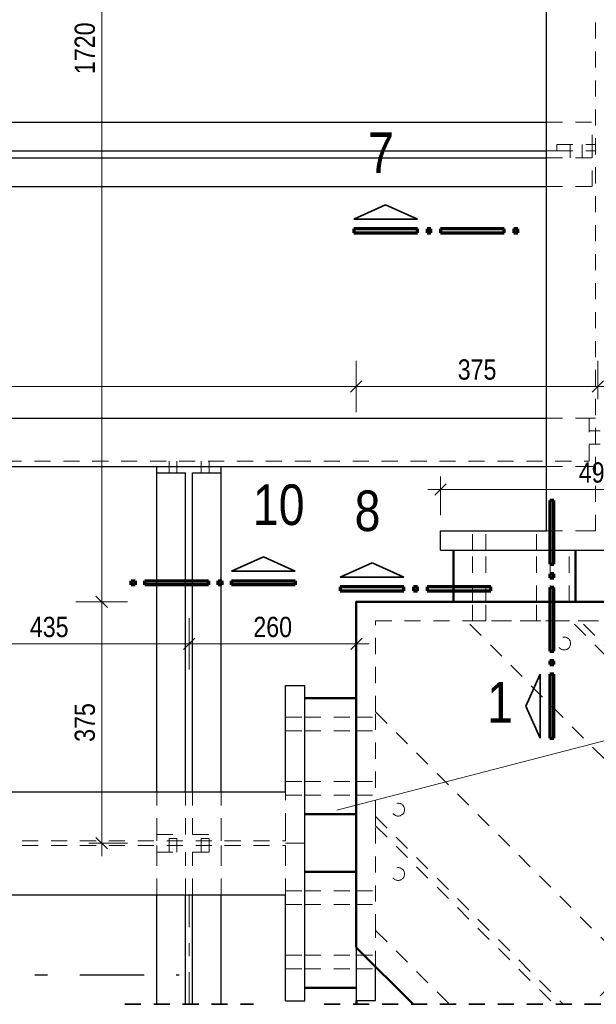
# Model space of a CAD drawing. Header units: millimetres. Extents: x 0 to 96, y -6 to 70.6.
# Tile 55 of 138: x 20.9 to 25.3, y 17.8 to 25.5. Entities that reach past the tile are written whole.
import ezdxf

# ---------------------------------------------------------------- set-up
doc = ezdxf.new("R2010")
doc.units = ezdxf.units.MM
for name, pattern in [('DASHDOT', [1, 0.5, -0.25, 0, -0.25]), ('DASHDOTX2', [2, 1, -0.5, 0, -0.5]), ('HIDDEN', [0.375, 0.25, -0.125])]:
    doc.linetypes.add(name, pattern=pattern)
doc.layers.add('Achsen', color=7, linetype='Continuous', lineweight=20)
doc.styles.add('Arial Narrow', font='ARIALN.TTF')
doc.dimstyles.new('Arch_Strakon_dimstyle', dxfattribs={"dimtxt": 15.75, "dimasz": 1, "dimexe": 1.25, "dimexo": 0.0625, "dimgap": 1, "dimtad": 0, "dimdec": 3, "dimzin": 12, "dimdsep": 46, "dimtxsty": 'Arial Narrow', "dimblk": 'Arrowhead_Tick', "dimsah": 1, "dimcen": 0, "dimse1": 1, "dimse2": 1, "dimclrd": 6, "dimclrt": 2, "dimazin": 0, "dimtfac": 1, "dimtdec": 4, "dimtmove": 0, "dimatfit": 3, "dimldrblk": 'NONE', "dimfxl": 1, "dimtvp": 1, "dimtolj": 1, "dimtzin": 0, "dimlwd": 13, "dimarcsym": 2})

# ---------------------------------------------------------------- blocks, each defined once
blk = doc.blocks.new('Arrowhead_Tick')
at = {"color": 0, "linetype": 'Continuous', "lineweight": -2}
for p, q in [((0, 20), (0, -10)), ((-1, 0), (0, 0)), ((10, 0), (0, 0))]:
    blk.add_line(p, q, dxfattribs=at)
at = {"color": 2, "linetype": 'Continuous', "lineweight": 35}
blk.add_line((4.42, 4.42), (-4.42, -4.42), dxfattribs=at)
blk = doc.blocks.new('*D373')
at = {"color": 6, "linetype": 'Continuous', "lineweight": 13}
blk.add_line((24.1412, 21.8309), (26.5712, 21.8309), dxfattribs=at)
at = {"layer": 'Defpoints', "color": 0}
for p in [(26.5812, 21.8309), (24.1312, 21.5087), (26.5812, 21.3587)]:
    blk.add_point(p, dxfattribs=at)
at = {"color": 6, "lineweight": 13, "xscale": 0.01, "yscale": 0.01, "zscale": 0.01}
blk.add_blockref('Arrowhead_Tick', (26.5812, 21.8309), dxfattribs=at)
at = {"color": 6, "lineweight": 13, "xscale": 0.01, "yscale": 0.01, "zscale": 0.01, "rotation": 180}
blk.add_blockref('Arrowhead_Tick', (24.1312, 21.8309), dxfattribs=at)
at = {"color": 2, "lineweight": 0, "insert": (25.3562, 21.9613), "char_height": 0.1575, "attachment_point": 5, "style": 'Arial Narrow'}
blk.add_mtext('\\A1;490', dxfattribs=at)
blk = doc.blocks.new('_None')
blk = doc.blocks.new('*D500')
at = {"color": 6, "linetype": 'Continuous', "lineweight": 13}
blk.add_line((20.0105, 20.6309), (22.1655, 20.6309), dxfattribs=at)
at = {"layer": 'Defpoints', "color": 0}
for p in [(22.1755, 20.6309), (20.0005, 17.8304), (22.1755, 17.8304)]:
    blk.add_point(p, dxfattribs=at)
at = {"color": 6, "lineweight": 13, "xscale": 0.01, "yscale": 0.01, "zscale": 0.01}
blk.add_blockref('Arrowhead_Tick', (22.1755, 20.6309), dxfattribs=at)
at = {"color": 6, "lineweight": 13, "xscale": 0.01, "yscale": 0.01, "zscale": 0.01, "rotation": 180}
blk.add_blockref('Arrowhead_Tick', (20.0005, 20.6309), dxfattribs=at)
at = {"color": 2, "lineweight": 0, "insert": (21.088, 20.7613), "char_height": 0.1575, "attachment_point": 5, "style": 'Arial Narrow'}
blk.add_mtext('\\A1;435', dxfattribs=at)
blk = doc.blocks.new('*D501')
at = {"color": 6, "linetype": 'Continuous', "lineweight": 13}
blk.add_line((22.1855, 20.6309), (23.4662, 20.6309), dxfattribs=at)
at = {"layer": 'Defpoints', "color": 0}
for p in [(23.4762, 20.6309), (22.1755, 17.8304), (23.4762, 17.8304)]:
    blk.add_point(p, dxfattribs=at)
at = {"color": 6, "lineweight": 13, "xscale": 0.01, "yscale": 0.01, "zscale": 0.01}
blk.add_blockref('Arrowhead_Tick', (23.4762, 20.6309), dxfattribs=at)
at = {"color": 6, "lineweight": 13, "xscale": 0.01, "yscale": 0.01, "zscale": 0.01, "rotation": 180}
blk.add_blockref('Arrowhead_Tick', (22.1755, 20.6309), dxfattribs=at)
at = {"color": 2, "lineweight": 0, "insert": (22.8258, 20.7613), "char_height": 0.1575, "attachment_point": 5, "style": 'Arial Narrow'}
blk.add_mtext('\\A1;260', dxfattribs=at)
blk = doc.blocks.new('*D528')
at = {"layer": 'Achsen', "color": 6, "linetype": 'Continuous', "lineweight": 13}
blk.add_line((21.4959, 19.0919), (21.4959, 20.948), dxfattribs=at)
at = {"layer": 'Defpoints', "color": 0}
for p in [(21.4959, 20.958), (23.4755, 20.958), (23.0762, 19.0819)]:
    blk.add_point(p, dxfattribs=at)
at = {"layer": 'Achsen', "color": 6, "lineweight": 13, "xscale": 0.01, "yscale": 0.01, "zscale": 0.01}
for p, rotation in [((21.4959, 20.958), 90), ((21.4959, 19.0819), 270)]:
    blk.add_blockref('Arrowhead_Tick', p, dxfattribs=dict(at, rotation=rotation))
at = {"layer": 'Achsen', "color": 2, "lineweight": 0, "insert": (21.3655, 20.0199), "char_height": 0.1575, "attachment_point": 5, "rotation": 90, "style": 'Arial Narrow'}
blk.add_mtext('\\A1;375', dxfattribs=at)
blk = doc.blocks.new('*D529')
at = {"layer": 'Achsen', "color": 6, "linetype": 'Continuous', "lineweight": 13}
blk.add_line((21.4959, 20.968), (21.4959, 29.548), dxfattribs=at)
at = {"layer": 'Defpoints', "color": 0}
for p in [(21.4959, 29.558), (24.7023, 29.558), (23.4755, 20.958)]:
    blk.add_point(p, dxfattribs=at)
at = {"layer": 'Achsen', "color": 6, "lineweight": 13, "xscale": 0.01, "yscale": 0.01, "zscale": 0.01}
for p, rotation in [((21.4959, 29.558), 90), ((21.4959, 20.958), 270)]:
    blk.add_blockref('Arrowhead_Tick', p, dxfattribs=dict(at, rotation=rotation))
at = {"layer": 'Achsen', "color": 2, "lineweight": 0, "insert": (21.3655, 25.258), "char_height": 0.1575, "attachment_point": 5, "rotation": 90, "style": 'Arial Narrow'}
blk.add_mtext('\\A1;1720', dxfattribs=at)
blk = doc.blocks.new('*D574')
at = {"layer": 'Achsen', "color": 6, "linetype": 'Continuous', "lineweight": 13}
blk.add_line((14.8855, 22.6309), (23.4655, 22.6309), dxfattribs=at)
at = {"layer": 'Defpoints', "color": 0}
for p in [(14.8755, 24.713), (23.4755, 22.6309), (23.4755, 20.958)]:
    blk.add_point(p, dxfattribs=at)
at = {"layer": 'Achsen', "color": 6, "lineweight": 13, "xscale": 0.01, "yscale": 0.01, "zscale": 0.01}
blk.add_blockref('Arrowhead_Tick', (23.4755, 22.6309), dxfattribs=at)
at = {"layer": 'Achsen', "color": 6, "lineweight": 13, "xscale": 0.01, "yscale": 0.01, "zscale": 0.01, "rotation": 180}
blk.add_blockref('Arrowhead_Tick', (14.8755, 22.6309), dxfattribs=at)
at = {"layer": 'Achsen', "color": 2, "lineweight": 0, "insert": (19.1755, 22.7613), "char_height": 0.1575, "attachment_point": 5, "style": 'Arial Narrow'}
blk.add_mtext('\\A1;1720', dxfattribs=at)
blk = doc.blocks.new('*D579')
at = {"layer": 'Achsen', "color": 6, "linetype": 'Continuous', "lineweight": 13}
blk.add_line((23.4855, 22.6309), (25.3443, 22.6309), dxfattribs=at)
at = {"layer": 'Defpoints', "color": 0}
for p in [(25.3543, 22.6309), (25.3543, 22.2863), (23.4755, 20.958)]:
    blk.add_point(p, dxfattribs=at)
at = {"layer": 'Achsen', "color": 6, "lineweight": 13, "xscale": 0.01, "yscale": 0.01, "zscale": 0.01}
blk.add_blockref('Arrowhead_Tick', (25.3543, 22.6309), dxfattribs=at)
at = {"layer": 'Achsen', "color": 6, "lineweight": 13, "xscale": 0.01, "yscale": 0.01, "zscale": 0.01, "rotation": 180}
blk.add_blockref('Arrowhead_Tick', (23.4755, 22.6309), dxfattribs=at)
at = {"layer": 'Achsen', "color": 2, "lineweight": 0, "insert": (24.4149, 22.7613), "char_height": 0.1575, "attachment_point": 5, "style": 'Arial Narrow'}
blk.add_mtext('\\A1;375', dxfattribs=at)

msp = doc.modelspace()

# ---------------------------------------------------------------- linework, layer by layer
at = {"color": 6, "linetype": 'HIDDEN', "lineweight": 13, "ltscale": 0.5}
for p, q in [((25.3355215, 21.5087353), (25.3355215, 29.1829893)), ((24.9542715, 24.6837386), (25.3105215, 24.6837386)), ((25.3105215, 24.4612386), (25.3105215, 24.6837386)), ((25.0355215, 24.5112386), (25.3355215, 24.5112386)), ((25.0355215, 24.4612386), (25.0355215, 24.5112386)), ((25.138022, 24.4612386), (25.138022, 24.5112386)), ((25.233022, 24.4612386), (25.233022, 24.5112386)), ((24.9542715, 24.4612386), (25.0355215, 24.4612386)), ((24.9542715, 24.4062386), (25.3105215, 24.4062386)), ((25.0355215, 24.4612386), (25.3105215, 24.4612386)), ((25.138022, 24.4062386), (25.138022, 24.4612386)), ((25.233022, 24.4062386), (25.233022, 24.4612386)), ((25.3105215, 24.4612386), (25.3355215, 24.4612386)), ((25.3105215, 24.4062386), (25.3105215, 24.4612386)), ((25.3105215, 24.1837386), (25.3105215, 24.4062386)), ((24.9542715, 24.1837386), (25.3105215, 24.1837386)), ((24.9542715, 22.3837386), (25.2855215, 22.3837386)), ((25.2855215, 22.0512386), (25.2855215, 22.3837386)), ((25.2855215, 22.3837386), (25.3355215, 22.3837386)), ((25.2855215, 22.286282), (25.3355215, 22.2862822)), ((25.3355215, 22.2862822), (25.3730215, 22.2862824)), ((25.2855215, 22.181282), (25.3355215, 22.1812823)), ((25.3355215, 22.1812823), (25.3730215, 22.1812825)), ((15.3479708, 22.0512386), (25.2855215, 22.0512386)), ((22.0204568, 22.0087386), (22.0204566, 22.0512386)), ((22.0804568, 22.0087386), (22.0804566, 22.0512386)), ((22.2704568, 22.0087386), (22.2704566, 22.0512386)), ((22.3304568, 22.0087386), (22.3304566, 22.0512386)), ((22.020457, 21.9587386), (22.0204568, 22.0087386)), ((22.080457, 21.9587386), (22.0804568, 22.0087386)), ((22.270457, 21.9587386), (22.2704568, 22.0087386)), ((22.330457, 21.9587386), (22.3304568, 22.0087386)), ((24.9542715, 22.0087386), (25.2855215, 22.0087386)), ((25.2855215, 22.0087386), (25.3355215, 22.0087386)), ((24.3780621, 21.3587353), (24.3780614, 21.5087353)), ((24.483062, 21.3587353), (24.4830613, 21.5087353)), ((24.8780618, 21.3587353), (24.8780611, 21.5087353)), ((24.9542715, 21.5087353), (25.2455215, 21.5087353)), ((24.9830618, 21.3587353), (24.9830611, 21.5087353)), ((25.2455215, 21.5087353), (25.2733331, 21.5087353)), ((25.2733331, 21.5087353), (25.2984222, 21.5087353)), ((25.2984222, 21.5087353), (25.3183331, 21.5087353)), ((25.3183331, 21.5087353), (25.3311166, 21.5087353)), ((25.3311166, 21.5087353), (25.3355215, 21.5087353)), ((24.378064, 20.9587386), (24.3780621, 21.3587353)), ((24.4830639, 20.9587386), (24.483062, 21.3587353)), ((24.8780637, 20.9587386), (24.8780618, 21.3587353)), ((24.9830637, 20.9587386), (24.9830618, 21.3587353)), ((25.1310884, 20.9587386), (25.1310884, 21.3587386)), ((23.4762209, 18.2717329), (23.4762209, 20.9587386)), ((24.3780647, 20.8086373), (24.378064, 20.9587386)), ((24.4830646, 20.8086378), (24.4830639, 20.9587386)), ((24.8780644, 20.8086396), (24.8780637, 20.9587386)), ((24.9830644, 20.8086401), (24.9830637, 20.9587386)), ((23.6262209, 20.8087386), (26.3102265, 20.8087386)), ((23.6262209, 20.1016319), (23.6262209, 20.8087386)), ((27.3108521, 17.830412), (24.3333104, 20.8086399)), ((24.3333104, 20.8086399), (26.0303666, 20.8084444)), ((24.3780647, 20.8087684), (24.3820809, 20.8087682)), ((24.3780647, 20.8086373), (24.3820411, 20.8086376)), ((24.3934048, 20.8085982), (24.3820411, 20.8085979)), ((24.3820809, 20.8086766), (24.3934783, 20.8086764)), ((24.3934048, 20.8086379), (24.4104257, 20.8086381)), ((24.4507036, 20.8086387), (24.4677245, 20.8086389)), ((24.4676509, 20.8086753), (24.4790484, 20.8086751)), ((24.4790882, 20.8086003), (24.4677245, 20.8086)), ((24.4790484, 20.8087621), (24.4830646, 20.8087619)), ((24.4790882, 20.8086446), (24.4830646, 20.8086449)), ((24.8780644, 20.8087373), (24.8820807, 20.808737)), ((24.8780644, 20.8086735), (24.8820408, 20.8086738)), ((24.8934045, 20.8086106), (24.8820408, 20.8086103)), ((24.8820806, 20.8086689), (24.8934781, 20.8086688)), ((24.8934045, 20.8086447), (24.9104254, 20.8086449)), ((24.9507033, 20.8086455), (24.9677243, 20.8086457)), ((24.9676507, 20.8086676), (24.9790481, 20.8086675)), ((24.9790879, 20.8086127), (24.9677243, 20.8086124)), ((24.9790481, 20.808731), (24.9830644, 20.8087307)), ((24.9790879, 20.8086808), (24.9830644, 20.8086811)), ((28.1239312, 17.830412), (25.1464832, 20.8085462)), ((28.1946337, 17.830412), (25.2171938, 20.8085381)), ((23.4754708, 20.2087219), (23.4762209, 20.2087219)), ((22.9262242, 20.0612386), (23.0762209, 20.0612386)), ((23.0762209, 20.0612386), (23.4762209, 20.0612386)), ((23.4762209, 20.0612386), (23.6262209, 20.0612386)), ((23.6262209, 19.2884591), (23.6262209, 20.1016319)), ((23.6262209, 20.1016319), (25.8974407, 17.830412)), ((22.9262242, 19.9562386), (23.0762209, 19.9562386)), ((23.0762209, 19.9562386), (23.4762209, 19.9562386)), ((23.4762209, 19.9562386), (23.6262209, 19.9562386)), ((22.9262242, 19.5612386), (23.0762209, 19.5612386)), ((23.0762209, 19.5612386), (23.4762209, 19.5612386)), ((23.4762209, 19.5612386), (23.6262209, 19.5612386)), ((21.9254708, 19.1506549), (21.9254708, 19.4819049)), ((22.1479708, 19.1506549), (22.1479708, 19.4819049)), ((22.2029708, 19.1506549), (22.2029708, 19.4819049)), ((22.4254708, 19.1506549), (22.4254708, 19.4819049)), ((22.9262242, 19.1906549), (22.9262242, 19.4819049)), ((22.9262242, 19.4562386), (23.0762209, 19.4562386)), ((23.0762209, 19.4562386), (23.4762209, 19.4562386)), ((23.4762209, 19.4562386), (23.6262209, 19.4562386)), ((23.4754708, 19.3087219), (23.4762209, 19.3087219)), ((23.6262209, 19.2177484), (23.6262209, 19.2884591)), ((23.6262209, 19.2884591), (25.0842679, 17.830412)), ((23.6262209, 18.4045756), (23.6262209, 19.2177484)), ((23.6262209, 19.2177484), (25.0135572, 17.830412)), ((26.7339283, 19.2566662), (25.3076742, 17.830412)), ((21.9254708, 19.1506549), (22.1479708, 19.1506549)), ((21.9254708, 19.1006549), (21.9254708, 19.1506549)), ((22.2029708, 19.1506549), (22.4254708, 19.1506549)), ((22.4254708, 19.1006549), (22.4254708, 19.1506549)), ((22.9262242, 19.1628434), (22.9262242, 19.1906549)), ((22.9262242, 19.1377543), (22.9262242, 19.1628434)), ((22.9262242, 19.1178434), (22.9262242, 19.1377543)), ((15.2519703, 19.1006549), (22.9262242, 19.1006549)), ((15.2519703, 19.0631549), (22.9262242, 19.0631549)), ((21.9254708, 19.0131549), (21.9254708, 19.0631549)), ((22.0204703, 19.118484), (22.0227426, 19.1184841)), ((22.0204704, 19.1181757), (22.0227654, 19.1181756)), ((22.0204704, 19.1006549), (22.0204704, 19.1181561)), ((22.0204706, 19.0631549), (22.0204704, 19.1006549)), ((22.0204709, 19.0131549), (22.0204706, 19.0631549)), ((22.0292361, 19.1181488), (22.0227426, 19.1181486)), ((22.0227654, 19.1181612), (22.0292782, 19.1181611)), ((22.0292361, 19.1182183), (22.0389624, 19.1182184)), ((22.0292782, 19.1181898), (22.0389624, 19.1181899)), ((22.0389624, 19.1181899), (22.0504406, 19.11819)), ((22.0504406, 19.11819), (22.0619234, 19.1181901)), ((22.0619234, 19.1181901), (22.0716625, 19.1181901)), ((22.0619783, 19.1182187), (22.0717046, 19.1182189)), ((22.0716625, 19.1181605), (22.0781753, 19.1181604)), ((22.0781981, 19.11815), (22.0717046, 19.1181498)), ((22.0781753, 19.1181721), (22.0804703, 19.118172)), ((22.0781981, 19.1184882), (22.0804703, 19.1184883)), ((22.0804704, 19.1006549), (22.0804703, 19.1181564)), ((22.0804706, 19.0631549), (22.0804704, 19.1006549)), ((22.0804708, 19.0131549), (22.0804706, 19.0631549)), ((22.2704703, 19.1185021), (22.2727426, 19.1185023)), ((22.2704704, 19.1181601), (22.2727654, 19.11816)), ((22.2704704, 19.1006549), (22.2704704, 19.1181561)), ((22.2704706, 19.0631549), (22.2704704, 19.1006549)), ((22.2704709, 19.0131549), (22.2704706, 19.0631549)), ((22.2792361, 19.118155), (22.2727426, 19.1181548)), ((22.2727654, 19.1181574), (22.2792782, 19.1181573)), ((22.2792361, 19.1182217), (22.2889624, 19.1182218)), ((22.2792782, 19.1181917), (22.2889624, 19.1181918)), ((22.2889624, 19.1181918), (22.3004406, 19.1181918)), ((22.3004406, 19.1181918), (22.3119234, 19.1181919)), ((22.3119234, 19.1181919), (22.3216625, 19.118192)), ((22.3119783, 19.1182221), (22.3217046, 19.1182223)), ((22.3216625, 19.1181566), (22.3281753, 19.1181565)), ((22.3281981, 19.1181562), (22.3217046, 19.118156)), ((22.3281753, 19.1181565), (22.3304703, 19.1181564)), ((22.3281981, 19.1185063), (22.3304703, 19.1185064)), ((22.3304704, 19.1006549), (22.3304703, 19.1181564)), ((22.3304706, 19.0631549), (22.3304704, 19.1006549)), ((22.3304708, 19.0131549), (22.3304706, 19.0631549)), ((22.4254708, 19.0131549), (22.4254708, 19.0631549)), ((22.9262242, 19.1050599), (22.9262242, 19.1178434)), ((22.9262242, 19.1006549), (22.9262242, 19.1050599)), ((22.9262242, 19.05875), (22.9262242, 19.0631549)), ((22.9262242, 19.0459665), (22.9262242, 19.05875)), ((21.9254708, 19.0131549), (22.1479708, 19.0131549)), ((21.9254708, 18.6819049), (21.9254708, 19.0131549)), ((22.1479708, 18.6819049), (22.1479708, 19.0131549)), ((22.2029708, 19.0131549), (22.4254708, 19.0131549)), ((22.2029708, 18.6819049), (22.2029708, 19.0131549)), ((22.4254708, 18.6819049), (22.4254708, 19.0131549)), ((22.9262242, 19.0260556), (22.9262242, 19.0459665)), ((22.9262242, 19.0009665), (22.9262242, 19.0260556)), ((22.9262242, 18.9731549), (22.9262242, 19.0009665)), ((22.9262242, 18.6819049), (22.9262242, 18.9731549)), ((23.4754708, 18.8587219), (23.4762209, 18.8587219)), ((22.9262242, 18.7112386), (23.0762209, 18.7112386)), ((23.0762209, 18.7112386), (23.4762209, 18.7112386)), ((23.4762209, 18.7112386), (23.6262209, 18.7112386)), ((22.9262242, 18.6062386), (23.0762209, 18.6062386)), ((23.0762209, 18.6062386), (23.4762209, 18.6062386)), ((23.4762209, 18.6062386), (23.6262209, 18.6062386)), ((23.6262209, 18.1217329), (23.6262209, 18.4045756)), ((23.6262209, 18.4045756), (24.2003844, 17.830412)), ((22.9262242, 18.2112386), (23.0762209, 18.2112386)), ((23.0762209, 18.2112386), (23.4762209, 18.2112386)), ((23.4762209, 18.2112386), (23.6262209, 18.2112386)), ((22.9262242, 18.1062386), (23.0762209, 18.1062386)), ((23.0762209, 18.1062386), (23.4762209, 18.1062386)), ((23.4762209, 18.1062386), (23.6262209, 18.1062386))]:
    msp.add_line(p, q, dxfattribs=at)
at = {"color": 2, "linetype": 'Continuous', "lineweight": 35}
for p, q in [((23.7031889, 24.0429102), (23.455697, 23.930411)), ((23.9506922, 23.930411), (23.7031889, 24.0429102)), ((23.455697, 23.930411), (23.9506922, 23.930411)), ((22.5059831, 21.1955018), (22.7534806, 21.308001)), ((22.7534806, 21.308001), (23.0009839, 21.1955018)), ((23.0009839, 21.1955018), (22.5059831, 21.1955018)), ((23.5989913, 21.2610811), (23.3514995, 21.1485819)), ((23.8464946, 21.1485819), (23.5989913, 21.2610811)), ((23.3514995, 21.1485819), (23.8464946, 21.1485819)), ((24.9060595, 20.3943099), (24.7935603, 20.1468066)), ((24.9060595, 19.8993147), (24.9060595, 20.3943099)), ((24.7935603, 20.1468066), (24.9060595, 19.8993147))]:
    msp.add_line(p, q, dxfattribs=at)
at = {"color": 1, "linetype": 'Continuous', "lineweight": 70}
for p, q in [((23.9506922, 23.8554102), (23.455697, 23.8554102)), ((23.455697, 23.8554102), (23.455697, 23.8254057)), ((23.455697, 23.8254057), (23.9506922, 23.8254057)), ((23.9506922, 23.8254057), (23.9506922, 23.8554102)), ((24.0556974, 23.8554102), (24.025691, 23.8554102)), ((24.025691, 23.8554102), (24.025691, 23.8254057)), ((24.025691, 23.8254057), (24.0556974, 23.8254057)), ((24.0556974, 23.8254057), (24.0556974, 23.8554102)), ((24.6256933, 23.8554102), (24.1306982, 23.8554102)), ((24.1306982, 23.8554102), (24.1306982, 23.8254057)), ((24.1306982, 23.8254057), (24.6256933, 23.8254057)), ((24.6256933, 23.8254057), (24.6256933, 23.8554102)), ((24.7306967, 23.8554102), (24.7006922, 23.8554102)), ((24.7006922, 23.8554102), (24.7006922, 23.8254057)), ((24.7006922, 23.8254057), (24.7306967, 23.8254057)), ((24.7306967, 23.8254057), (24.7306967, 23.8554102)), ((25.0110648, 21.7443102), (24.9810603, 21.7443102)), ((24.9810603, 21.7443102), (24.9810603, 21.2493151)), ((25.0110648, 21.2493151), (25.0110648, 21.7443102)), ((24.9810603, 21.2493151), (25.0110648, 21.2493151)), ((21.7259824, 21.0905061), (21.7259824, 21.120501)), ((21.7259824, 21.120501), (21.7559831, 21.120501)), ((21.7559831, 21.120501), (21.7559831, 21.0905061)), ((21.8309819, 21.0905061), (21.8309819, 21.120501)), ((21.8309819, 21.120501), (22.3259828, 21.120501)), ((22.3259828, 21.120501), (22.3259828, 21.0905061)), ((22.4009835, 21.0905061), (22.4009835, 21.120501)), ((22.4009835, 21.120501), (22.4309823, 21.120501)), ((22.4309823, 21.120501), (22.4309823, 21.0905061)), ((22.5059831, 21.0905061), (22.5059831, 21.120501)), ((22.5059831, 21.120501), (23.0009839, 21.120501)), ((23.0009839, 21.120501), (23.0009839, 21.0905061)), ((25.0110648, 21.1743144), (24.9810603, 21.1743144)), ((24.9810603, 21.1743144), (24.9810603, 21.1443099)), ((24.9810603, 21.1443099), (25.0110648, 21.1443099)), ((25.0110648, 21.1443099), (25.0110648, 21.1743144)), ((21.7559831, 21.0905061), (21.7259824, 21.0905061)), ((22.3259828, 21.0905061), (21.8309819, 21.0905061)), ((22.4309823, 21.0905061), (22.4009835, 21.0905061)), ((23.0009839, 21.0905061), (22.5059831, 21.0905061)), ((23.8464946, 21.0735811), (23.3514995, 21.0735811)), ((23.3514995, 21.0735811), (23.3514995, 21.0435766)), ((23.3514995, 21.0435766), (23.8464946, 21.0435766)), ((23.8464946, 21.0435766), (23.8464946, 21.0735811)), ((23.9514999, 21.0735811), (23.9214935, 21.0735811)), ((23.9214935, 21.0735811), (23.9214935, 21.0435766)), ((23.9214935, 21.0435766), (23.9514999, 21.0435766)), ((23.9514999, 21.0435766), (23.9514999, 21.0735811)), ((24.5214957, 21.0735811), (24.0265006, 21.0735811)), ((24.0265006, 21.0735811), (24.0265006, 21.0435766)), ((24.0265006, 21.0435766), (24.5214957, 21.0435766)), ((24.5214957, 21.0435766), (24.5214957, 21.0735811)), ((25.0110648, 21.069311), (24.9810603, 21.069311)), ((24.9810603, 21.069311), (24.9810603, 20.5743159)), ((25.0110648, 20.5743159), (25.0110648, 21.069311)), ((24.9810603, 20.5743159), (25.0110648, 20.5743159)), ((25.0110648, 20.4993151), (24.9810603, 20.4993151)), ((24.9810603, 20.4993151), (24.9810603, 20.4693087)), ((24.9810603, 20.4693087), (25.0110648, 20.4693087)), ((25.0110648, 20.4693087), (25.0110648, 20.4993151)), ((25.0110648, 20.3943099), (24.9810603, 20.3943099)), ((24.9810603, 20.3943099), (24.9810603, 19.8993147)), ((25.0110648, 19.8993147), (25.0110648, 20.3943099)), ((24.9810603, 19.8993147), (25.0110648, 19.8993147))]:
    msp.add_line(p, q, dxfattribs=at)
at = {"color": 5, "linetype": 'Continuous', "lineweight": 18}
msp.add_line((27.5659843, 20.4410733), (23.3242119, 19.3375227), dxfattribs=at)
at = {"color": 6, "linetype": 'DASHDOT', "lineweight": 13, "ltscale": 0.5}
msp.add_line((22.1754708, 17.830412), (22.1754708, 18.6819049), dxfattribs=at)
at = {"color": 3, "linetype": 'DASHDOTX2', "lineweight": 25, "ltscale": 0.5}
msp.add_line((13.6257338, 18.0586808), (22.0995671, 18.0586808), dxfattribs=at)
at = {"color": 2, "linetype": 'HIDDEN', "lineweight": 35, "ltscale": 0.5}
for p, q in [((21.6754708, 17.830412), (22.6754708, 17.830412)), ((23.2262242, 17.830412), (49.038616, 17.830412))]:
    msp.add_line(p, q, dxfattribs=at)
at = {"color": 6, "linetype": 'HIDDEN', "lineweight": 13, "ltscale": 0.5}
for centre in [(25.0922111, 20.6337386), (23.8012209, 19.3427484), (23.8012209, 18.8427484)]:
    msp.add_circle(centre, 0.05, dxfattribs=at)
at = {"layer": 'Achsen', "color": 3, "linetype": 'Continuous', "lineweight": 25}
for p, q in [((24.9542715, 21.5087353), (24.9542715, 29.1829893)), ((15.7229708, 24.6837386), (24.9542715, 24.6837386)), ((15.6754708, 24.4612386), (24.9542715, 24.4612386)), ((15.6754708, 24.4062386), (24.9542715, 24.4062386)), ((15.7229708, 24.1837386), (24.9542715, 24.1837386)), ((15.6754708, 22.3837386), (24.9542715, 22.3837386)), ((15.6754708, 22.0087386), (24.9542715, 22.0087386)), ((21.9254708, 21.9587386), (21.9254708, 22.0087386)), ((21.9254708, 21.9587386), (22.1479708, 21.9587386)), ((21.9254708, 19.4819049), (21.9254708, 21.9587386)), ((22.1479708, 19.4819049), (22.1479708, 21.9587386)), ((22.2029708, 21.9587386), (22.4254708, 21.9587386)), ((22.2029708, 19.4819049), (22.2029708, 21.9587386)), ((22.4254708, 21.9587386), (22.4254708, 22.0087386)), ((22.4254708, 19.4819049), (22.4254708, 21.9587386)), ((24.1312209, 21.5087353), (24.9542715, 21.5087353)), ((24.1312209, 21.3587353), (24.1312209, 21.5087353)), ((24.1312209, 21.3587386), (26.5812209, 21.3587386)), ((23.4762209, 20.9587386), (23.6262209, 20.9587386)), ((23.6262209, 20.9587386), (26.5762209, 20.9587386)), ((22.9262242, 20.3069049), (23.0762242, 20.3069049)), ((22.9262242, 19.4819049), (22.9262242, 20.3069049)), ((23.0762209, 17.8569049), (23.0762209, 20.3069049)), ((15.2519703, 19.4819049), (22.9262242, 19.4819049)), ((15.2519703, 18.6819049), (22.9262242, 18.6819049)), ((21.9254708, 17.830412), (21.9254708, 18.6819049)), ((22.1479708, 17.830412), (22.1479708, 18.6819049)), ((22.2029708, 17.830412), (22.2029708, 18.6819049)), ((22.4254708, 17.830412), (22.4254708, 18.6819049)), ((22.9262242, 17.8569049), (22.9262242, 18.6819049)), ((23.4762209, 17.8587386), (23.4762209, 18.2717329)), ((23.6262209, 17.8587386), (23.6262209, 18.1217329)), ((22.9262242, 17.8569049), (23.0762242, 17.8569049)), ((23.4762209, 17.8587386), (23.6262209, 17.8587386))]:
    msp.add_line(p, q, dxfattribs=at)
at = {"layer": 'Achsen', "color": 4, "linetype": 'Continuous', "lineweight": 50}
for p, q in [((24.2310884, 20.9587386), (24.2310884, 21.3587386)), ((25.1810884, 20.9587386), (25.1810884, 21.3587386)), ((23.4762209, 20.9587386), (23.4754708, 20.9579886)), ((23.4754708, 20.9579886), (26.1609765, 20.9579886)), ((23.4754708, 18.2724829), (23.4754708, 20.9579886)), ((23.0762209, 20.2087219), (23.4754708, 20.2087219)), ((23.0762209, 19.3087219), (23.4754708, 19.3087219)), ((23.0762209, 18.8587219), (23.4754708, 18.8587219)), ((23.4754708, 18.2724829), (23.9175417, 17.830412)), ((23.0762209, 17.9587219), (23.4762209, 17.9587219)), ((23.4762209, 17.830412), (23.4762209, 17.8587386))]:
    msp.add_line(p, q, dxfattribs=at)
at = {"layer": 'Achsen', "color": 9, "linetype": 'DASHDOT', "lineweight": 0, "ltscale": 0.5}
msp.add_line((22.9262242, 19.0819049), (23.0762242, 19.0819049), dxfattribs=at)

# ---------------------------------------------------------------- texts
at = {"color": 1, "lineweight": 70, "style": 'Arial Narrow'}
for s, p in [('7', (23.5669977, 24.2892274)), ('10', (22.6717342, 21.5543277)), ('8', (23.4628002, 21.5073982)), ('1', (24.4925234, 20.019244))]:
    msp.add_text(s, height=0.315, dxfattribs=at).set_placement(p)

# ---------------------------------------------------------------- dimensions: what is measured, and where the dimension line sits
at = {"lineweight": 0}
for base, p1, p2, text, picture, middle in [((26.5812209, 21.8309089), (24.1312209, 21.5087353), (26.5812209, 21.3587353), '490', '*D373', (25.3562209, 21.8309089)), ((22.1754708, 20.6309089), (20.0004708, 17.830412), (22.1754708, 17.830412), '435', '*D500', (21.0879708, 20.6309089)), ((23.4762209, 20.6309089), (22.1754708, 17.830412), (23.4762209, 17.830412), '260', '*D501', (22.8258459, 20.6309089))]:
    dim = msp.add_linear_dim(base=base, p1=p1, p2=p2, text=text, dimstyle='Arch_Strakon_dimstyle', override={"dimscale": 0.01, "dimtxt": 15.75, "dimasz": 1, "dimgap": 5, "dimtad": 1, "dimjust": 0, "dimtih": 0, "dimtoh": 0, "dimdec": 3, "dimdsep": 46, "dimtxsty": 'Arial Narrow', "dimclrd": 6, "dimclrt": 2, "dimtix": 1, "dimtofl": 255, "dimtmove": 0, "dimatfit": 2, "dimfxl": 0, "dimfxlon": 0, "dimtvp": 31.746032, "dimlwd": 13}, dxfattribs=at)
    dim.commit()
    dim.dimension.update_dxf_attribs({"geometry": picture, "text_midpoint": middle, "dimtype": 160})
at = {"layer": 'Achsen', "lineweight": 0}
for base, p1, p2, text, picture, middle in [((21.495901, 29.5579893), (23.4754708, 20.9579886), (24.7022574, 29.5579893), '1720', '*D529', (21.495901, 25.2579889)), ((21.495901, 20.9579886), (23.0762242, 19.0819049), (23.4754708, 20.9579886), '375', '*D528', (21.495901, 20.0199468))]:
    dim = msp.add_linear_dim(base=base, p1=p1, p2=p2, angle=90, text=text, dimstyle='Arch_Strakon_dimstyle', override={"dimscale": 0.01, "dimtxt": 15.75, "dimasz": 1, "dimgap": 5, "dimtad": 1, "dimjust": 0, "dimtih": 0, "dimtoh": 0, "dimdec": 6, "dimdsep": 46, "dimtxsty": 'Arial Narrow', "dimclrd": 6, "dimclrt": 2, "dimtix": 1, "dimtofl": 255, "dimtmove": 0, "dimatfit": 2, "dimfxl": 0, "dimfxlon": 0, "dimtvp": 31.746032, "dimlwd": 13}, dxfattribs=at)
    dim.commit()
    dim.dimension.update_dxf_attribs({"geometry": picture, "text_midpoint": middle, "dimtype": 160})
for base, p1, p2, text, override, picture, middle in [((23.4754708, 22.6309089), (14.8754708, 24.7130378), (23.4754708, 20.9579886), '1720', {"dimscale": 0.01, "dimtxt": 15.75, "dimasz": 1, "dimgap": 5, "dimtad": 1, "dimjust": 0, "dimtih": 0, "dimtoh": 0, "dimdec": 4, "dimdsep": 46, "dimtxsty": 'Arial Narrow', "dimclrd": 6, "dimclrt": 2, "dimtix": 1, "dimtofl": 255, "dimtmove": 0, "dimatfit": 2, "dimfxl": 0, "dimfxlon": 0, "dimtvp": 31.746032, "dimlwd": 13}, '*D574', (19.1754708, 22.6309089)), ((25.3542715, 22.6309089), (23.4754708, 20.9579886), (25.3542715, 22.2862823), '375', {"dimscale": 0.01, "dimtxt": 15.75, "dimasz": 1, "dimgap": 5, "dimtad": 1, "dimjust": 0, "dimtih": 0, "dimtoh": 0, "dimdec": 5, "dimdsep": 46, "dimtxsty": 'Arial Narrow', "dimclrd": 6, "dimclrt": 2, "dimtix": 1, "dimtofl": 255, "dimtmove": 0, "dimatfit": 2, "dimfxl": 0, "dimfxlon": 0, "dimtvp": 31.746032, "dimlwd": 13}, '*D579', (24.4148712, 22.6309089))]:
    dim = msp.add_linear_dim(base=base, p1=p1, p2=p2, text=text, dimstyle='Arch_Strakon_dimstyle', override=override, dxfattribs=at)
    dim.commit()
    dim.dimension.update_dxf_attribs({"geometry": picture, "text_midpoint": middle, "dimtype": 160})

doc.saveas('drawing.dxf')
